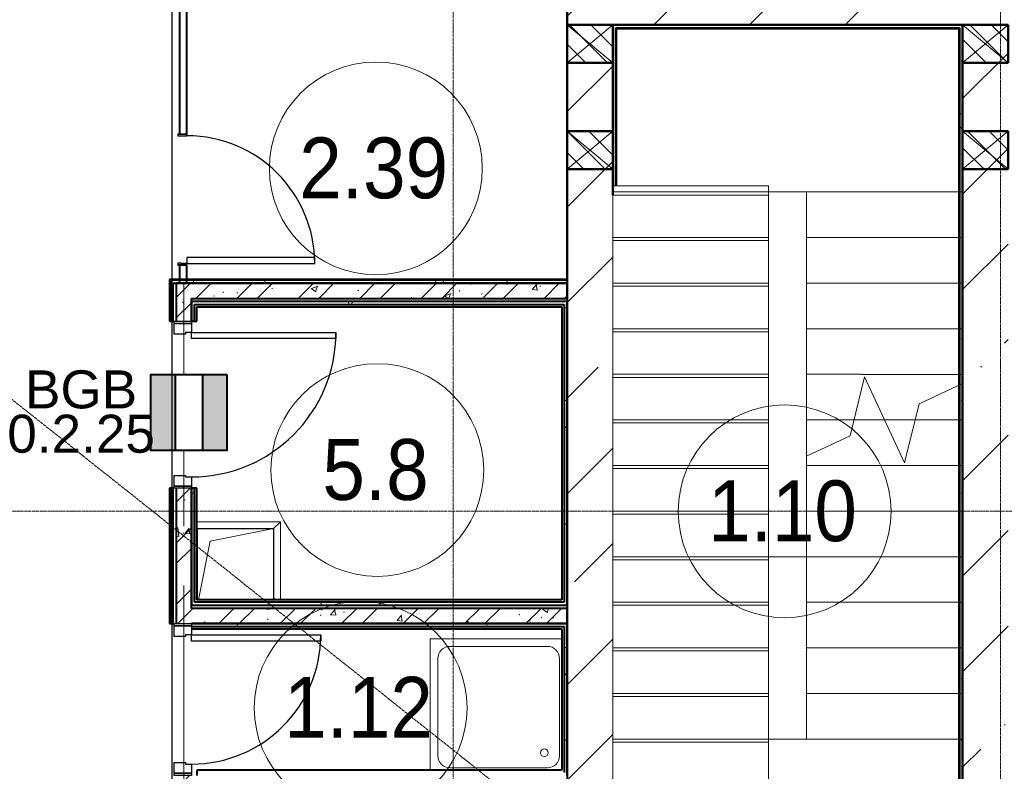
# Model space of a CAD drawing. Header units: millimetres. Extents: x -415896 to 1265883, y -383017 to -57457.
# Tile 92 of 95: x 78544 to 85019, y -344628 to -339682. Entities that reach past the tile are written whole.
import ezdxf
from ezdxf.enums import TextEntityAlignment as Align

# ---------------------------------------------------------------- set-up
doc = ezdxf.new("R2010")
doc.units = ezdxf.units.MM
doc.set_wipeout_variables(frame=1)
for name, pattern in [('ADSK_Линия сетки', [25, 20, -2.5, 0, -2.5]), ('Линия сетки', [25, 20, -2.5, 0, -2.5]), ('Сверху', [3.96875, 2.38125, -1.5875]), ('Сверху_2_', [4.5, 3, -1.5]), ('Штрих_3_1_5_', [4.5, 3, -1.5])]:
    doc.linetypes.add(name, pattern=pattern)
for name, color, linetype, lineweight in [('A-000-M_MASS', 7, 'Continuous', 18), ('A-010-A_ROOM', 7, 'Continuous', 20), ('A-200-M_WALL', 7, 'Continuous', 18), ('A-200-M_WALL_EXT', 7, 'Continuous', 18), ('A-200-M_WALL_INT', 7, 'Continuous', 18), ('A-200-M_WALL_PAT', 7, 'Continuous', 40), ('A-242-M_STAIR', 7, 'Continuous', 18), ('A-242-MB_STAIR', 7, 'Сверху_2_', 18), ('A-314-M_WINDOW', 7, 'Continuous', 18), ('A-325-M_DOOR', 7, 'Continuous', 18), ('A-325-M_DOOR__FRAME', 7, 'Continuous', 30), ('A-325-M_DOOR_PANEL', 7, 'Continuous', 30), ('M-520-M_DRAINAGE_FW', 7, 'Continuous', 18), ('S-280-M_STRUCT_FRAME', 7, 'Continuous', 18), ('Smart-blocks', 1, 'Continuous', 25), ('Z-030-M_GRID', 7, 'Continuous', 9), ('Z-060-M_DETAIL', 7, 'Continuous', 18), ('ОС', 3, 'Continuous', 5), ('Текст', 7, 'Continuous', 9)]:
    doc.layers.add(name, color=color, linetype=linetype, lineweight=lineweight)
doc.layers.add('Wipeout', color=255, linetype='Continuous')
doc.layers.add('СОТС', color=5, linetype='Continuous')
doc.styles.add('Arial_2', font='arial.ttf', dxfattribs={"width": 0.9, "height": 400})
doc.styles.add('CP.Text', font='arial.ttf')
doc.styles.add('GOST 2.304', font='CS_Gost2304.shx')
pattern_1 = [(50, (0, 0), (437.2423, -38.2536), [45.72, -502.92]), (355, (0, 0), (-84.5828, 458.5367), [36.576, -402.336]), (100.451, (36.44, -3.2), (352.662, 420.2802), [38.856, -427.416]), (46.184, (0, 121.9), (650.59, -100.9033), [68.58, -754.38]), (96.636, (54.2, 113.5), (569.766, 593.8263), [58.284, -641.125]), (351.184, (0, 121.9), (569.7716, 593.8214), [54.864, -603.504]), (21, (60.96, 91.44), (363.875, -245.4366), [45.72, -502.92]), (326, (60.96, 91.44), (148.3253, 442.0518), [36.576, -402.336]), (71.451, (91.3, 71), (512.201, 196.6115), [38.856, -427.416]), (37.5, (0, 0), (7.41278, 202.9318), [6.706, -390.754, 6.706, -401.726, -403.86]), (37.5, (0, 0), (7.41278, 202.9318), [-805.891, 6.706, -397.154]), (7.5, (0, 0), (160.36715, 240.43305), [6.706, -226.162, 6.706, -381.61, -153.924]), (7.5, (0, 0), (160.36715, 240.43305), [-621.182, 6.706, -147.218]), (327.5, (-135.94, 0), (325.41783, -13.7491), [6.706, -145.694, 6.706, -468.782, -630.936]), (327.5, (-135.94, 0), (325.41783, -13.7491), [-627.888, 6.706, -624.23]), (317.5, (-196.9, 0), (355.51, 61.0244), [6.706, -191.414, 6.706, -309.067, -448.056]), (317.5, (-196.9, 0), (355.51, 61.0244), [-513.893, 6.706, -441.35])]
pattern_2 = [(45, (0, 0), (-202.0558, 202.0558), []), (45, (134.7, 0), (-202.0558, 202.0558), [])]
pattern_3 = [(0, (0, 0), (812.8, 203.2), [67.056, -542.544, 67.056, -542.544, -3251.2]), (0, (0, 0), (812.8, 203.2), [-1219.2, 67.056, -1152.144, 67.056, -542.544, -1422.4]), (0, (0, 0), (812.8, 203.2), [-3048, 67.056, -339.344, 67.056, -948.944]), (120, (304.8, 101.6), (-582.37636, 602.30545), [67.056, -542.544, 67.056, -542.544, -3251.2]), (120, (304.8, 101.6), (-582.37636, 602.30545), [-1219.2, 67.056, -1152.144, 67.056, -542.544, -1422.4]), (120, (304.8, 101.6), (-582.37636, 602.30545), [-3048, 67.056, -339.344, 67.056, -948.944]), (240, (406.4, 508), (-230.42364, -805.50545), [67.056, -542.544, 67.056, -542.544, -3251.2]), (240, (406.4, 508), (-230.42364, -805.50545), [-1219.2, 67.056, -1152.144, 67.056, -542.544, -1422.4]), (240, (406.4, 508), (-230.42364, -805.50545), [-3048, 67.056, -339.344, 67.056, -948.944])]
pattern_4 = [(45, (0, 0), (-628.618, 628.618), []), (45, (628.6, 0), (-628.618, 628.618), [1111.25, -222.25, 6.706, -215.544])]

# ---------------------------------------------------------------- blocks, each defined once
blk = doc.blocks.new('101_Дверь_Однопольная - _ПЧ_Мет_900х2000_Тех помещения_EI60_Пр-4443179-B2_-11_400_')
at = {"layer": 'A-325-M_DOOR', "color": 253, "lineweight": 30, "true_color": 0xaaaaaa}
for p, q in [((-550, 50), (-535, 50)), ((-550, -65), (-550, 50)), ((-535, 50), (-535, -65)), ((535, -65), (535, 50)), ((535, 50), (550, 50)), ((550, 50), (550, -65)), ((-535, -65), (-550, -65)), ((550, -65), (535, -65))]:
    blk.add_line(p, q, dxfattribs=at)
at = {"layer": 'A-325-M_DOOR__FRAME', "color": 253, "true_color": 0xaaaaaa}
for p, q in [((-535, 50), (-475, 50)), ((-535, -65), (-535, 50)), ((-475, 50), (-475, 10)), ((-475, 10), (-465, 10)), ((-465, 10), (-465, -65)), ((465, 10), (475, 10)), ((465, -65), (465, 10)), ((475, 50), (535, 50)), ((475, 10), (475, 50)), ((535, 50), (535, -65)), ((-465, -65), (-535, -65)), ((535, -65), (465, -65))]:
    blk.add_line(p, q, dxfattribs=at)
at = {"layer": 'A-325-M_DOOR_PANEL', "color": 253, "true_color": 0xaaaaaa}
for p, q in [((-475, 1000), (-435, 1000)), ((-475, 50), (-475, 1000)), ((-435, 1000), (-435, 50)), ((-435, 50), (-475, 50))]:
    blk.add_line(p, q, dxfattribs=at)
blk.add_arc((-475, 50), 950, 0, 90, dxfattribs=at)
blk = doc.blocks.new('101_Дверь_Однопольная - _ПЧ_Мет_800х2000_Служеб помещения_EI30_Пр-4441809-B2_-11_400_')
at = {"layer": 'A-325-M_DOOR', "color": 253, "lineweight": 30, "true_color": 0xaaaaaa}
for p, q in [((-500, 50), (-485, 50)), ((-500, -65), (-500, 50)), ((-485, 50), (-485, -65)), ((485, -65), (485, 50)), ((485, 50), (500, 50)), ((500, 50), (500, -65)), ((-485, -65), (-500, -65)), ((500, -65), (485, -65))]:
    blk.add_line(p, q, dxfattribs=at)
at = {"layer": 'A-325-M_DOOR__FRAME', "color": 253, "true_color": 0xaaaaaa}
for p, q in [((-485, 50), (-425, 50)), ((-485, -65), (-485, 50)), ((-425, 50), (-425, 10)), ((-425, 10), (-415, 10)), ((-415, 10), (-415, -65)), ((415, 10), (425, 10)), ((415, -65), (415, 10)), ((425, 50), (485, 50)), ((425, 10), (425, 50)), ((485, 50), (485, -65)), ((-415, -65), (-485, -65)), ((485, -65), (415, -65))]:
    blk.add_line(p, q, dxfattribs=at)
at = {"layer": 'A-325-M_DOOR_PANEL', "color": 253, "true_color": 0xaaaaaa}
for p, q in [((-425, 900), (-385, 900)), ((-425, 50), (-425, 900)), ((-385, 900), (-385, 50)), ((-385, 50), (-425, 50))]:
    blk.add_line(p, q, dxfattribs=at)
blk.add_arc((-425, 50), 850, 0, 90, dxfattribs=at)
blk = doc.blocks.new('101_Дверь_Однопольная - _ПЧ_800х2000_ПХА_Л-4230459-B2_-11_400_')
at = {"layer": 'A-325-M_DOOR', "color": 253, "lineweight": 30, "true_color": 0xaaaaaa}
for p, q in [((-430, 25), (-431, 25)), ((-431, 25), (-431, -35)), ((-430, -35), (-430, 25)), ((431, 25), (430, 25)), ((430, 25), (430, -35)), ((431, -35), (431, 25)), ((-431, -35), (-430, -35)), ((430, -35), (431, -35))]:
    blk.add_line(p, q, dxfattribs=at)
at = {"layer": 'A-325-M_DOOR__FRAME', "color": 253, "true_color": 0xaaaaaa}
for p, q in [((-420, 25), (-430, 25)), ((-430, 25), (-430, -35)), ((-420, -15), (-420, 25)), ((430, 25), (420, 25)), ((420, 25), (420, -15)), ((430, -35), (430, 25)), ((-430, -35), (-419, -35)), ((-419, -15), (-420, -15)), ((-419, -35), (-419, -15)), ((420, -15), (419, -15)), ((419, -15), (419, -35)), ((419, -35), (430, -35))]:
    blk.add_line(p, q, dxfattribs=at)
at = {"layer": 'A-325-M_DOOR_PANEL', "color": 253, "true_color": 0xaaaaaa}
for p, q in [((420, 865), (380, 865)), ((380, 865), (380, 25)), ((420, 25), (420, 865)), ((380, 25), (420, 25))]:
    blk.add_line(p, q, dxfattribs=at)
blk.add_arc((420, 25), 840, 90, 180, dxfattribs=at)
blk = doc.blocks.new('A_PLU_WashingBath - A_PLU_WashingBath-2663545-B2_-11_400_')
at = {"layer": 'M-520-M_DRAINAGE_FW', "color": 253, "true_color": 0xaaaaaa}
for p, q in [((-320, 400), (320, 400)), ((450, -450), (450, 415)), ((-400, -320), (-400, 320)), ((400, 320), (400, -320)), ((-415, -450), (450, -450)), ((320, -400), (-320, -400))]:
    blk.add_line(p, q, dxfattribs=at)
blk.add_circle((-300, 300), 25, dxfattribs=at)
for centre, start, end in [((-320, 320), 90, 180), ((320, 320), 0, 90), ((-320, -320), 180, 270), ((320, -320), 270, 0)]:
    blk.add_arc(centre, 80, start, end, dxfattribs=at)
blk = doc.blocks.new('ПР - _ПЧ_1100_100_Оп250-250_Шаг300_Арм16_Арм10-3241043-B2_-11_400_')
at = {"layer": 'S-280-M_STRUCT_FRAME', "color": 21, "true_color": 0xffaaaa}
for p, q in [((-800, 0), (800, 0)), ((-800, 0), (-550, 0)), ((-465, 0), (465, 0)), ((-465, 0), (465, 0)), ((550, 0), (800, 0))]:
    blk.add_line(p, q, dxfattribs=at)
blk = doc.blocks.new('ПР - _ПЧ_1000_100_Оп250-250_Шаг300_Арм16_Арм10-3243848-B2_-11_400_')
at = {"layer": 'S-280-M_STRUCT_FRAME', "color": 21, "true_color": 0xffaaaa}
for p, q in [((-750, 0), (750, 0)), ((-750, 0), (-500, 0)), ((-415, 0), (415, 0)), ((-415, 0), (415, 0)), ((500, 0), (750, 0))]:
    blk.add_line(p, q, dxfattribs=at)
blk = doc.blocks.new('105_Приямок_C крышкой - 500х500-V78-B2_-11_400_')
at = {"layer": 'A-314-M_WINDOW', "color": 253, "true_color": 0xaaaaaa}
for p, q in [((-255, 272.5), (295, 272.5)), ((295, 272.5), (295, -242.5))]:
    blk.add_line(p, q, dxfattribs=at)
at = {"layer": 'S-280-M_STRUCT_FRAME', "color": 253, "true_color": 0xaaaaaa}
for p, q in [((250, 227.5), (295, 272.5)), ((-250, 227.5), (-255, 232.5)), ((-250, -227.5), (-255.2, -232.7)), ((250, -227.5), (265, -242.5))]:
    blk.add_line(p, q, dxfattribs=at)
blk = doc.blocks.new('135_SLK_GD_AR_rvt-1-B2_-11_400_')
at = {"layer": 'A-200-M_WALL_PAT', "lineweight": 9, "true_color": 0xaaaaaa}
h = blk.add_hatch(dxfattribs=at)
h.set_pattern_fill('FP_4', color=253, style=0, pattern_type=2)
h.set_pattern_definition(pattern_3)
h.paths.add_polyline_path([(91020, 15920), (91020, 17037.5), (91000, 17037.5), (91000, 15920)])
h.paths.add_polyline_path([(91016.6, 20940), (91020, 20940), (91020, 21980), (91000, 21980), (91000, 20940)])
h = blk.add_hatch(dxfattribs=at)
h.set_pattern_fill('FP_4', color=253, style=0, pattern_type=2)
h.set_pattern_definition(pattern_3)
h.paths.add_polyline_path([(93280, 15920), (93300, 15920), (93300, 22000), (93280, 22000), (93280, 15925)])
h = blk.add_hatch(dxfattribs=at)
h.set_pattern_fill('FP_4', color=253, style=0, pattern_type=2)
h.set_pattern_definition(pattern_3)
h.paths.add_polyline_path([(88090, 15600), (88110, 15600), (88110, 17060), (88090, 17060), (88090, 16243.1)])
h.paths.add_polyline_path([(88090, 18060), (88110, 18060), (88110, 18950), (88090, 18950), (88090, 18907.5)])
h.paths.add_polyline_path([(88110, 20050), (88110, 20320), (88090, 20320), (88090, 20050)])
h = blk.add_hatch(dxfattribs=at)
h.set_pattern_fill('FP_4', color=253, style=0, pattern_type=2)
h.set_pattern_definition(pattern_3)
h.paths.add_polyline_path([(90700, 20300), (90700, 20320), (88110, 20320), (88110, 20300), (89459.5, 20300)])
h = blk.add_hatch(dxfattribs=at)
h.set_pattern_fill('FP_1', color=253, style=0, pattern_type=2)
h.set_pattern_definition(pattern_1)
h.paths.add_polyline_path([(90700, 20200), (90700, 20300), (88130, 20300), (88130, 20200), (89459.5, 20200)])
h = blk.add_hatch(dxfattribs=at)
h.set_pattern_fill('FP_2', color=253, style=0, pattern_type=2)
h.set_pattern_definition(pattern_2)
h.paths.add_polyline_path([(90700, 20200), (90700, 20300), (88130, 20300), (88130, 20200), (89459.5, 20200)])
h = blk.add_hatch(dxfattribs=at)
h.set_pattern_fill('FP_1', color=253, style=0, pattern_type=2)
h.set_pattern_definition(pattern_1)
h.paths.add_polyline_path([(88230, 15600), (88230, 17060), (88130, 17060), (88130, 15600)])
h.paths.add_polyline_path([(88230, 18060), (88230, 18950), (88130, 18950), (88130, 18060)])
h.paths.add_polyline_path([(88230, 20050), (88230, 20200), (88130, 20200), (88130, 20050)])
h = blk.add_hatch(dxfattribs=at)
h.set_pattern_fill('FP_2', color=253, style=0, pattern_type=2)
h.set_pattern_definition(pattern_2)
h.paths.add_polyline_path([(88230, 15600), (88230, 17060), (88130, 17060), (88130, 15600)])
h.paths.add_polyline_path([(88230, 18060), (88230, 18950), (88130, 18950), (88130, 18060)])
h.paths.add_polyline_path([(88230, 20050), (88230, 20200), (88130, 20200), (88130, 20050)])
h = blk.add_hatch(dxfattribs=at)
h.set_pattern_fill('FP_4', color=253, style=0, pattern_type=2)
h.set_pattern_definition(pattern_3)
h.paths.add_polyline_path([(90680, 20160), (90680, 20180), (88230, 20180), (88230, 20160), (90665, 20160)])
h = blk.add_hatch(dxfattribs=at)
h.set_pattern_fill('FP_4', color=253, style=0, pattern_type=2)
h.set_pattern_definition(pattern_3)
h.paths.add_polyline_path([(88230, 18180), (88250, 18180), (88250, 18950), (88230, 18950), (88230, 18907.5)])
h.paths.add_polyline_path([(88250, 20050), (88250, 20160), (88230, 20160), (88230, 20050)])
h = blk.add_hatch(dxfattribs=at)
h.set_pattern_fill('FP_4', color=253, style=0, pattern_type=2)
h.set_pattern_definition(pattern_3)
h.paths.add_polyline_path([(90680, 18180), (90700, 18180), (90700, 20180), (90680, 20180), (90680, 18200)])
h = blk.add_hatch(dxfattribs=at)
h.set_pattern_fill('FP_4', color=253, style=0, pattern_type=2)
h.set_pattern_definition(pattern_3)
h.paths.add_polyline_path([(89459.5, 18180), (90680, 18180), (90680, 18200), (88250, 18200), (88250, 18180), (88265, 18180)])
h = blk.add_hatch(dxfattribs=at)
h.set_pattern_fill('FP_1', color=253, style=0, pattern_type=2)
h.set_pattern_definition(pattern_1)
h.paths.add_polyline_path([(88230, 18060), (90700, 18060), (90700, 18160), (88230, 18160)])
h = blk.add_hatch(dxfattribs=at)
h.set_pattern_fill('FP_2', color=253, style=0, pattern_type=2)
h.set_pattern_definition(pattern_2)
h.paths.add_polyline_path([(88230, 18060), (90700, 18060), (90700, 18160), (88230, 18160)])
h = blk.add_hatch(dxfattribs=at)
h.set_pattern_fill('FP_4', color=253, style=0, pattern_type=2)
h.set_pattern_definition(pattern_3)
h.paths.add_polyline_path([(88230, 18040), (90680, 18040), (90680, 18060), (88230, 18060), (88230, 18045)])
h = blk.add_hatch(dxfattribs=at)
h.set_pattern_fill('FP_4', color=253, style=0, pattern_type=2)
h.set_pattern_definition(pattern_3)
h.paths.add_polyline_path([(90680, 17060), (90700, 17060), (90700, 18060), (90680, 18060), (90680, 17080)])
at = {"layer": 'A-200-M_WALL', "color": 253, "lineweight": 40, "true_color": 0xaaaaaa}
for p, q in [((91020, 21980), (93275, 21980)), ((91020, 21975), (91020, 21980)), ((91020, 20940), (91020, 21975)), ((93275, 21980), (93280, 21980)), ((93280, 21980), (93280, 15925)), ((88090, 20320), (88090, 20050)), ((88090, 20320), (88110, 20320)), ((90700, 20320), (88110, 20320)), ((88150, 20300), (88200, 20300)), ((88200, 20300), (88150, 20300)), ((88230, 20160), (88230, 20145)), ((88230, 20050), (88230, 20145)), ((88230, 20145), (88230, 20050)), ((88250, 20160), (90665, 20160)), ((88250, 20145), (88250, 20160)), ((88250, 20050), (88250, 20145)), ((90665, 20160), (90680, 20160)), ((90680, 20160), (90680, 18200)), ((88090, 18950), (88090, 18060)), ((88230, 18180), (88230, 18950)), ((88230, 18950), (88230, 18180)), ((88250, 18200), (88250, 18950)), ((88265, 18200), (88250, 18200)), ((90665, 18200), (88265, 18200)), ((90680, 18200), (90665, 18200)), ((88230, 18060), (90665, 18060)), ((90665, 18060), (88230, 18060)), ((88230, 18040), (90665, 18040)), ((90680, 18060), (90665, 18060)), ((90665, 18040), (90680, 18040)), ((90680, 18040), (90680, 17080))]:
    blk.add_line(p, q, dxfattribs=at)
at = {"layer": 'A-200-M_WALL_INT', "color": 253, "lineweight": 40, "true_color": 0xaaaaaa}
for p, q in [((90698, 22300), (90698, 20325)), ((90700, 22000), (90700, 22300)), ((88150, 22250), (88150, 21281)), ((88200, 21281), (88200, 22250)), ((90700, 21750), (90700, 22000)), ((93275, 22000), (91000, 22000)), ((91000, 22000), (91000, 21980)), ((91000, 21980), (91000, 21975)), ((91000, 21975), (91000, 21750)), ((91025, 21975), (93275, 21975)), ((91025, 20940), (91025, 21975)), ((93280, 22000), (93275, 22000)), ((93275, 21975), (93275, 15925)), ((93300, 22000), (93280, 22000)), ((93300, 21750), (93300, 22000)), ((90700, 21300), (90700, 21750)), ((91000, 21750), (91000, 21300)), ((93300, 21300), (93300, 21750)), ((90700, 21050), (90700, 21300)), ((91000, 21300), (91000, 21050)), ((93300, 21050), (93300, 21300)), ((90700, 20325), (90700, 21050)), ((91000, 21050), (91000, 20940)), ((93300, 15925), (93300, 21050)), ((91000, 20940), (91000, 20880)), ((88150, 20419), (88150, 20300)), ((88200, 20300), (88200, 20419)), ((88090, 20325), (88085, 20325)), ((88085, 20325), (88085, 20050)), ((88110, 20325), (88090, 20325)), ((90700, 20325), (88110, 20325)), ((88110, 20050), (88110, 20300)), ((88110, 20300), (90700, 20300)), ((88150, 20300), (88130, 20300)), ((88130, 20300), (88130, 20200)), ((90700, 20300), (88200, 20300)), ((90698, 20325), (90700, 20325)), ((90700, 20300), (90700, 20325)), ((90700, 20200), (90700, 20300)), ((88130, 20200), (88130, 20050)), ((88230, 20200), (90700, 20200)), ((88230, 20145), (88230, 20200)), ((90665, 20180), (88230, 20180)), ((88230, 20180), (88230, 20160)), ((88265, 20145), (90665, 20145)), ((88265, 20050), (88265, 20145)), ((90680, 20180), (90665, 20180)), ((90665, 20145), (90665, 18215)), ((90700, 20180), (90680, 20180)), ((90700, 18180), (90700, 20180)), ((88085, 20050), (88110, 20050)), ((88230, 20050), (88265, 20050)), ((88110, 18950), (88085, 18950)), ((88085, 18950), (88085, 18060)), ((88110, 18060), (88110, 18950)), ((88130, 18950), (88130, 18060)), ((88265, 18950), (88230, 18950)), ((88265, 18215), (88265, 18950)), ((90665, 18215), (88265, 18215)), ((88230, 18160), (88230, 18180)), ((88230, 18180), (88250, 18180)), ((90700, 18160), (88230, 18160)), ((88250, 18180), (88265, 18180)), ((88265, 18180), (90665, 18180)), ((90665, 18180), (90680, 18180)), ((90680, 18180), (90700, 18180)), ((90700, 18060), (90700, 18160)), ((88085, 18060), (88110, 18060)), ((88230, 18025), (90665, 18025)), ((90665, 18060), (90700, 18060)), ((90665, 18025), (90665, 17095)), ((90700, 18060), (90680, 18060)), ((90700, 17060), (90700, 18060)), ((90665, 17095), (88265, 17095)), ((88265, 17095), (88265, 17060))]:
    blk.add_line(p, q, dxfattribs=at)
at = {"layer": 'A-242-M_STAIR', "color": 253, "linetype": 'Штрих_3_1_5_', "true_color": 0xaaaaaa}
for p, q in [((92586.7, 19400), (92787.6, 19400)), ((92988.5, 19400), (93275, 19400)), ((92275.1, 19100.1), (93275, 19100)), ((92275.1, 18800.1), (93275, 18800)), ((92275.1, 18500.1), (93275, 18500)), ((92275, 18200.1), (93275, 18200)), ((92275, 17900.1), (93275, 17900)), ((92275, 17600.1), (93275, 17600))]:
    blk.add_line(p, q, dxfattribs=at)
at = {"layer": 'A-242-M_STAIR', "color": 253, "true_color": 0xaaaaaa}
for p, q in [((92586.7, 19400), (92787.6, 19400)), ((92988.5, 19400), (93275, 19400)), ((92275.1, 19100.1), (92275.1, 19161.1)), ((92275.1, 18800.1), (92275.1, 19100.1)), ((92275.1, 19100.1), (93275, 19100)), ((92275.1, 18500.1), (92275.1, 18800.1)), ((92275.1, 18800.1), (93275, 18800)), ((92275, 18200.1), (92275.1, 18500.1)), ((92275.1, 18500.1), (93275, 18500)), ((92275, 17900.1), (92275, 18200.1)), ((92275, 18200.1), (93275, 18200)), ((92275, 17600.1), (92275, 17900.1)), ((92275, 17900.1), (93275, 17900)), ((92275, 17600.1), (93275, 17600))]:
    blk.add_line(p, q, dxfattribs=at)
at = {"layer": 'A-242-MB_STAIR', "color": 253, "linetype": 'Сверху', "true_color": 0xaaaaaa}
for p, q in [((91000.2, 22000.1), (91000.2, 20900.2)), ((93300.2, 22000), (91000.2, 22000.1)), ((91000.2, 22000.1), (91000.2, 20900.2)), ((93300.2, 22000), (91000.2, 22000.1)), ((91000.2, 22000.1), (91000.2, 20900.2)), ((93300.2, 22000), (91000.2, 22000.1)), ((93300.2, 20900), (93300.2, 22000)), ((93300.2, 20900), (93300.2, 22000)), ((93300.2, 20900), (93300.2, 22000)), ((91000.2, 20900.1), (91000, 17300.1)), ((91000.2, 20900.1), (91000, 17300.1)), ((91000.2, 20900.1), (91000.1, 18500.1)), ((92025.2, 20900.1), (91000.2, 20900.1)), ((92025.2, 20900.1), (91000.2, 20900.1)), ((92025.2, 20900.1), (91000.2, 20900.1)), ((92025.2, 20900.1), (91000.2, 20900.1)), ((92025.2, 20900.1), (91000.2, 20900.1)), ((92025.2, 20900.1), (91000.2, 20900.1)), ((92025.2, 20900.1), (92025, 17300.1)), ((92025.2, 20900.1), (92025, 17300.1)), ((92025.2, 20900.1), (92025.1, 18500.1)), ((92025.2, 20900.1), (92275.2, 20900.1)), ((92025.2, 20900.1), (92275.2, 20900.1)), ((92025.2, 20900.1), (92275.2, 20900.1)), ((92275, 17300.1), (92275.2, 20900.1)), ((92275, 17300.1), (92275.2, 20900.1)), ((92275.1, 19161.1), (92275.2, 20900.1)), ((92275.2, 20900.1), (93300.2, 20900)), ((92275.2, 20900.1), (93300.2, 20900)), ((92275.2, 20900.1), (93300.2, 20900)), ((92275.2, 20900.1), (93300.2, 20900)), ((92275.2, 20900.1), (93300.2, 20900)), ((92275.2, 20900.1), (93300.2, 20900)), ((93300, 17300), (93300.2, 20900)), ((93300, 17300), (93300.2, 20900)), ((93300.1, 19700), (93300.2, 20900)), ((92025.2, 20600.1), (91000.2, 20600.1)), ((92025.2, 20600.1), (91000.2, 20600.1)), ((92025.2, 20600.1), (91000.2, 20600.1)), ((92025.2, 20600.1), (91000.2, 20600.1)), ((92025.2, 20600.1), (91000.2, 20600.1)), ((92025.2, 20600.1), (91000.2, 20600.1)), ((92275.2, 20600.1), (93300.2, 20600)), ((92275.2, 20600.1), (93300.2, 20600)), ((92275.2, 20600.1), (93300.2, 20600)), ((92275.2, 20600.1), (93300.2, 20600)), ((92275.2, 20600.1), (93300.2, 20600)), ((92275.2, 20600.1), (93300.2, 20600)), ((92025.2, 20300.1), (91000.2, 20300.1)), ((92025.2, 20300.1), (91000.2, 20300.1)), ((92025.2, 20300.1), (91000.2, 20300.1)), ((92025.2, 20300.1), (91000.2, 20300.1)), ((92025.2, 20300.1), (91000.2, 20300.1)), ((92025.2, 20300.1), (91000.2, 20300.1)), ((92275.2, 20300.1), (93300.2, 20300)), ((92275.2, 20300.1), (93300.2, 20300)), ((92275.2, 20300.1), (93300.2, 20300)), ((92275.2, 20300.1), (93300.2, 20300)), ((92275.2, 20300.1), (93300.2, 20300)), ((92275.2, 20300.1), (93300.2, 20300)), ((92025.1, 20000.1), (91000.1, 20000.1)), ((92025.1, 20000.1), (91000.1, 20000.1)), ((92025.1, 20000.1), (91000.1, 20000.1)), ((92025.1, 20000.1), (91000.1, 20000.1)), ((92025.1, 20000.1), (91000.1, 20000.1)), ((92025.1, 20000.1), (91000.1, 20000.1)), ((92275.1, 20000.1), (93300.1, 20000)), ((92275.1, 20000.1), (93300.1, 20000)), ((92275.1, 20000.1), (93300.1, 20000)), ((92275.1, 20000.1), (93300.1, 20000)), ((92275.1, 20000.1), (93300.1, 20000)), ((92275.1, 20000.1), (93300.1, 20000)), ((92025.1, 19700.1), (91000.1, 19700.1)), ((92025.1, 19700.1), (91000.1, 19700.1)), ((92025.1, 19700.1), (91000.1, 19700.1)), ((92025.1, 19700.1), (91000.1, 19700.1)), ((92025.1, 19700.1), (91000.1, 19700.1)), ((92025.1, 19700.1), (91000.1, 19700.1)), ((92275.1, 19700.1), (93300.1, 19700)), ((92275.1, 19700.1), (93300.1, 19700)), ((92275.1, 19700.1), (93300.1, 19700)), ((92275.1, 19700.1), (93300.1, 19700)), ((92275.1, 19700.1), (93300.1, 19700)), ((92275.1, 19700.1), (93300.1, 19700)), ((92025.1, 19400.1), (91000.1, 19400.1)), ((92025.1, 19400.1), (91000.1, 19400.1)), ((92025.1, 19400.1), (91000.1, 19400.1)), ((92025.1, 19400.1), (91000.1, 19400.1)), ((92025.1, 19400.1), (91000.1, 19400.1)), ((92025.1, 19400.1), (91000.1, 19400.1)), ((92275.1, 19400.1), (93300.1, 19400)), ((92275.1, 19400.1), (93300.1, 19400)), ((92275.1, 19400.1), (92586.7, 19400)), ((92275.1, 19400.1), (93300.1, 19400)), ((92275.1, 19400.1), (93300.1, 19400)), ((92275.1, 19400.1), (92586.7, 19400)), ((92787.6, 19400), (92988.5, 19400)), ((92787.6, 19400), (92988.5, 19400)), ((92025.1, 19100.1), (91000.1, 19100.1)), ((92025.1, 19100.1), (91000.1, 19100.1)), ((92025.1, 19100.1), (91000.1, 19100.1)), ((92025.1, 19100.1), (91000.1, 19100.1)), ((92025.1, 19100.1), (91000.1, 19100.1)), ((92025.1, 19100.1), (91000.1, 19100.1)), ((92275.1, 19100.1), (93300.1, 19100)), ((92275.1, 19100.1), (93300.1, 19100)), ((92275.1, 19100.1), (93300.1, 19100)), ((92275.1, 19100.1), (93300.1, 19100)), ((92025.1, 18800.1), (91000.1, 18800.1)), ((92025.1, 18800.1), (91000.1, 18800.1)), ((92025.1, 18800.1), (91000.1, 18800.1)), ((92025.1, 18800.1), (91000.1, 18800.1)), ((92025.1, 18800.1), (91000.1, 18800.1)), ((92025.1, 18800.1), (91000.1, 18800.1)), ((92275.1, 18800.1), (93300.1, 18800)), ((92275.1, 18800.1), (93300.1, 18800)), ((92275.1, 18800.1), (93300.1, 18800)), ((92275.1, 18800.1), (93300.1, 18800)), ((91000.1, 18500.1), (90999.9, 15900.1)), ((92025.1, 18500.1), (91000.1, 18500.1)), ((92025.1, 18500.1), (91000.1, 18500.1)), ((92025.1, 18500.1), (91000.1, 18500.1)), ((92025.1, 18500.1), (91000.1, 18500.1)), ((92025.1, 18500.1), (91000.1, 18500.1)), ((92025.1, 18500.1), (91000.1, 18500.1)), ((93300.2, 18500), (92025.1, 18500.1)), ((92275.1, 18500.1), (93300.1, 18500)), ((92275.1, 18500.1), (93300.1, 18500)), ((92275.1, 18500.1), (93300.1, 18500)), ((92275.1, 18500.1), (93300.1, 18500)), ((93299.9, 15500), (93300.2, 18500)), ((92025, 18200.1), (91000, 18200.1)), ((92025, 18200.1), (91000, 18200.1)), ((92025, 18200.1), (91000, 18200.1)), ((92025, 18200.1), (91000, 18200.1)), ((92275, 18200.1), (93300, 18200)), ((92275, 18200.1), (93300, 18200)), ((92275, 18200.1), (93300, 18200)), ((92275, 18200.1), (93300, 18200)), ((92025, 17900.1), (91000, 17900.1)), ((92025, 17900.1), (91000, 17900.1)), ((92025, 17900.1), (91000, 17900.1)), ((92025, 17900.1), (91000, 17900.1)), ((92275, 17900.1), (93300, 17900)), ((92275, 17900.1), (93300, 17900)), ((92275, 17900.1), (93300, 17900)), ((92275, 17900.1), (93300, 17900)), ((92025, 17600.1), (91000, 17600.1)), ((92025, 17600.1), (91000, 17600.1)), ((92025, 17600.1), (91000, 17600.1)), ((92025, 17600.1), (91000, 17600.1)), ((92275, 17600.1), (93300, 17600)), ((92275, 17600.1), (93300, 17600)), ((92275, 17600.1), (93300, 17600)), ((92275, 17600.1), (93300, 17600)), ((91000, 17300.2), (90999.9, 15900.1)), ((91000, 17300.2), (90999.9, 15900.1)), ((92025, 17300.1), (91000, 17300.1)), ((92025, 17300.1), (91000, 17300.1)), ((92025, 17300.1), (91000, 17300.1)), ((92025, 17300.1), (91000, 17300.1)), ((92275, 17300.1), (92025, 17300.1)), ((92275, 17300.1), (92025, 17300.1)), ((92275, 17300.1), (93300, 17300)), ((92275, 17300.1), (93300, 17300)), ((92275, 17300.1), (93300, 17300)), ((92275, 17300.1), (93300, 17300)), ((93299.9, 15900), (93300, 17300)), ((93299.9, 15900), (93300, 17300))]:
    blk.add_line(p, q, dxfattribs=at)
at = {"layer": 'A-242-MB_STAIR', "color": 253, "linetype": 'Continuous', "true_color": 0xaaaaaa}
for p, q in [((92655.6, 19683.3), (92561, 19294.4)), ((92919.7, 19116.8), (92655.6, 19683.3)), ((93300.1, 19639), (93014.2, 19505.7)), ((93014.2, 19505.7), (92919.7, 19116.8)), ((92561, 19294.4), (92275.1, 19161.1))]:
    blk.add_line(p, q, dxfattribs=at)
at = {"layer": 'A-314-M_WINDOW', "color": 253, "lineweight": 18, "true_color": 0xaaaaaa}
blk.add_blockref('105_Приямок_C крышкой - 500х500-V78-B2_-11_400_', (88520, 18457.5), dxfattribs=at)
at = {"layer": 'A-325-M_DOOR', "color": 253, "lineweight": 18, "true_color": 0xaaaaaa, "rotation": 269.9999999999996}
for name, p in [('101_Дверь_Однопольная - _ПЧ_800х2000_ПХА_Л-4230459-B2_-11_400_', (88175, 20850)), ('101_Дверь_Однопольная - _ПЧ_Мет_900х2000_Тех помещения_EI60_Пр-4443179-B2_-11_400_', (88180, 19500)), ('101_Дверь_Однопольная - _ПЧ_Мет_800х2000_Служеб помещения_EI30_Пр-4441809-B2_-11_400_', (88180, 17560))]:
    blk.add_blockref(name, p, dxfattribs=at)
at = {"layer": 'M-520-M_DRAINAGE_FW', "color": 253, "lineweight": 18, "true_color": 0xaaaaaa, "rotation": 180}
blk.add_blockref('A_PLU_WashingBath - A_PLU_WashingBath-2663545-B2_-11_400_', (90250, 17510), dxfattribs=at)
at = {"layer": 'S-280-M_STRUCT_FRAME', "color": 253, "lineweight": 18, "true_color": 0xaaaaaa, "rotation": 269.9999999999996}
for name, p in [('ПР - _ПЧ_1100_100_Оп250-250_Шаг300_Арм16_Арм10-3241043-B2_-11_400_', (88180, 19500)), ('ПР - _ПЧ_1000_100_Оп250-250_Шаг300_Арм16_Арм10-3243848-B2_-11_400_', (88180, 17560))]:
    blk.add_blockref(name, p, dxfattribs=at)
blk = doc.blocks.new('231_Отверстие прямоуг _Окно_Стена_ - Ниша под балку-1219328-B2_-11_400_')
at = {"layer": 'Z-060-M_DETAIL', "lineweight": 9, "true_color": 0xaaaaaa}
h = blk.add_hatch(dxfattribs=at)
h.set_pattern_fill('FP_239', color=253, style=0, pattern_type=2)
h.set_pattern_definition([(45, (-21050, 90850), (-70.71068, 70.71068), [])])
h.paths.add_polyline_path([(0, 150), (0, -150), (250, -150), (250, 150)])
at = {"layer": 'Z-060-M_DETAIL', "color": 253, "lineweight": 50, "true_color": 0xaaaaaa}
for p, q in [((0, -150), (0, 150)), ((0, 150), (250, 150)), ((250, 150), (250, -150)), ((250, -150), (0, -150))]:
    blk.add_line(p, q, dxfattribs=at)
at = {"layer": 'Z-060-M_DETAIL', "color": 253, "true_color": 0xaaaaaa}
for p, q in [((0, 150), (0, -150)), ((250, 150), (0, 150)), ((250, 150), (0, -150)), ((0, 150), (250, -150)), ((250, 150), (0, 150)), ((0, 150), (0, -150)), ((250, 150), (250, -150)), ((250, -150), (250, 150)), ((0, -150), (250, -150)), ((0, -150), (250, -150))]:
    blk.add_line(p, q, dxfattribs=at)
at = {"layer": 'Z-060-M_DETAIL', "color": 253, "lineweight": 9, "true_color": 0xaaaaaa}
for p, q in [((183.3, 150), (0, 150)), ((250, 150), (183.3, 150)), ((0, -150), (66.7, -150)), ((66.7, -150), (250, -150))]:
    blk.add_line(p, q, dxfattribs=at)
blk = doc.blocks.new('231_Отверстие прямоуг _Окно_Стена_ - Ниша под балку-V352-B2_-11_400_')
at = {"layer": 'Z-060-M_DETAIL', "lineweight": 9, "true_color": 0xaaaaaa}
h = blk.add_hatch(dxfattribs=at)
h.set_pattern_fill('FP_240', color=253, style=0, pattern_type=2)
h.set_pattern_definition([(45, (-21750, 90850), (-70.71068, 70.71068), [])])
h.paths.add_polyline_path([(0, 150), (0, -150), (250, -150), (250, 150)])
at = {"layer": 'Z-060-M_DETAIL', "color": 253, "lineweight": 50, "true_color": 0xaaaaaa}
for p, q in [((0, -150), (0, 150)), ((0, 150), (250, 150)), ((250, 150), (250, -150)), ((250, -150), (0, -150))]:
    blk.add_line(p, q, dxfattribs=at)
at = {"layer": 'Z-060-M_DETAIL', "color": 253, "true_color": 0xaaaaaa}
for p, q in [((0, 150), (0, -150)), ((250, 150), (0, 150)), ((250, 150), (0, -150)), ((0, 150), (250, -150)), ((250, 150), (0, 150)), ((0, 150), (0, -150)), ((250, 150), (250, -150)), ((250, -150), (250, 150)), ((0, -150), (250, -150)), ((0, -150), (250, -150))]:
    blk.add_line(p, q, dxfattribs=at)
at = {"layer": 'Z-060-M_DETAIL', "color": 253, "lineweight": 9, "true_color": 0xaaaaaa}
for p, q in [((183.3, 150), (0, 150)), ((250, 150), (183.3, 150)), ((0, -150), (66.7, -150)), ((66.7, -150), (250, -150))]:
    blk.add_line(p, q, dxfattribs=at)
blk = doc.blocks.new('231_Отверстие прямоуг _Окно_Стена_ - Ниша под балку-V353-B2_-11_400_')
at = {"layer": 'Z-060-M_DETAIL', "lineweight": 9, "true_color": 0xaaaaaa}
h = blk.add_hatch(dxfattribs=at)
h.set_pattern_fill('FP_241', color=253, style=0, pattern_type=2)
h.set_pattern_definition([(45, (-21050, 93450), (-70.71068, 70.71068), [])])
h.paths.add_polyline_path([(0, -150), (250, -150), (250, 150), (0, 150)])
at = {"layer": 'Z-060-M_DETAIL', "color": 253, "lineweight": 50, "true_color": 0xaaaaaa}
for p, q in [((0, -150), (0, 150)), ((0, 150), (250, 150)), ((250, 150), (250, -150)), ((250, -150), (0, -150))]:
    blk.add_line(p, q, dxfattribs=at)
at = {"layer": 'Z-060-M_DETAIL', "color": 253, "true_color": 0xaaaaaa}
for p, q in [((0, 150), (0, -150)), ((250, 150), (0, 150)), ((250, 150), (0, -150)), ((0, 150), (250, -150)), ((250, 150), (0, 150)), ((0, 150), (0, -150)), ((250, 150), (250, -150)), ((250, -150), (250, 150)), ((0, -150), (250, -150)), ((0, -150), (250, -150))]:
    blk.add_line(p, q, dxfattribs=at)
at = {"layer": 'Z-060-M_DETAIL', "color": 253, "lineweight": 9, "true_color": 0xaaaaaa}
for p, q in [((183.3, 150), (0, 150)), ((250, 150), (183.3, 150)), ((0, -150), (66.7, -150)), ((66.7, -150), (250, -150))]:
    blk.add_line(p, q, dxfattribs=at)
blk = doc.blocks.new('231_Отверстие прямоуг _Окно_Стена_ - Ниша под балку-V354-B2_-11_400_')
at = {"layer": 'Z-060-M_DETAIL', "lineweight": 9, "true_color": 0xaaaaaa}
h = blk.add_hatch(dxfattribs=at)
h.set_pattern_fill('FP_242', color=253, style=0, pattern_type=2)
h.set_pattern_definition([(45, (-21750, 93450), (-70.71068, 70.71068), [])])
h.paths.add_polyline_path([(0, -150), (250, -150), (250, 150), (0, 150)])
at = {"layer": 'Z-060-M_DETAIL', "color": 253, "lineweight": 50, "true_color": 0xaaaaaa}
for p, q in [((0, -150), (0, 150)), ((0, 150), (250, 150)), ((250, 150), (250, -150)), ((250, -150), (0, -150))]:
    blk.add_line(p, q, dxfattribs=at)
at = {"layer": 'Z-060-M_DETAIL', "color": 253, "true_color": 0xaaaaaa}
for p, q in [((0, 150), (0, -150)), ((250, 150), (0, 150)), ((250, 150), (0, -150)), ((0, 150), (250, -150)), ((250, 150), (0, 150)), ((0, 150), (0, -150)), ((250, 150), (250, -150)), ((250, -150), (250, 150)), ((0, -150), (250, -150)), ((0, -150), (250, -150))]:
    blk.add_line(p, q, dxfattribs=at)
at = {"layer": 'Z-060-M_DETAIL', "color": 253, "lineweight": 9, "true_color": 0xaaaaaa}
for p, q in [((183.3, 150), (0, 150)), ((250, 150), (183.3, 150)), ((0, -150), (66.7, -150)), ((66.7, -150), (250, -150))]:
    blk.add_line(p, q, dxfattribs=at)
blk = doc.blocks.new('ADSK_ОбобщеннаяМодель_ОтверстиеПрямоугольное_вПерекрытии - ADSK_ОтверстиеПрямоугольное_вПерекрытии-V357-B2_-11_400_')
at = {"layer": 'A-000-M_MASS', "color": 253, "lineweight": 30, "true_color": 0xaaaaaa}
for p, q in [((-250, -220), (-250, 250)), ((-250, 250), (250, 250)), ((250, 250), (250, -220))]:
    blk.add_line(p, q, dxfattribs=at)
at = {"layer": 'A-000-M_MASS', "color": 253, "true_color": 0xaaaaaa}
for p, q in [((-166.7, 166.7), (250, 250)), ((-244, -220), (-166.7, 166.7))]:
    blk.add_line(p, q, dxfattribs=at)
blk = doc.blocks.new('135_SLK_K4_KR_rvt-1-B2_-11_400_')
at = {"layer": 'A-200-M_WALL_PAT', "lineweight": 9, "true_color": 0xaaaaaa}
h = blk.add_hatch(dxfattribs=at)
h.set_pattern_fill('FP_5', color=253, style=0, pattern_type=2)
h.set_pattern_definition(pattern_4)
h.paths.add_polyline_path([(93600, 15900), (93600, 25850), (93300, 25850), (93300, 15900)])
h = blk.add_hatch(dxfattribs=at)
h.set_pattern_fill('FP_5', color=253, style=0, pattern_type=2)
h.set_pattern_definition(pattern_4)
h.paths.add_polyline_path([(93300, 22000), (93300, 22300), (90700, 22300), (90700, 22000), (92232.6, 22000)])
h = blk.add_hatch(dxfattribs=at)
h.set_pattern_fill('FP_5', color=253, style=0, pattern_type=2)
h.set_pattern_definition(pattern_4)
h.paths.add_polyline_path([(90700, 15600), (91000, 15600), (91000, 22000), (90700, 22000), (90700, 16243.1)])
at = {"layer": 'A-000-M_MASS', "color": 253, "true_color": 0xaaaaaa}
for p, q in [((91000, 20880), (91000, 20940)), ((91000, 20940), (92025, 20940)), ((92025, 20940), (92025, 20880)), ((92025, 20880), (91000, 20880)), ((91000, 20880), (91000, 20580)), ((92025, 20580), (92025, 20880)), ((92025, 20580), (91000, 20580)), ((91000, 20580), (91000, 20280)), ((92025, 20580), (92025, 20280)), ((92025, 20280), (91000, 20280)), ((91000, 20280), (91000, 19980)), ((92025, 20280), (92025, 19980)), ((92025, 19980), (91000, 19980)), ((91000, 19980), (91000, 19680)), ((92025, 19980), (92025, 19680)), ((92025, 19680), (91000, 19680)), ((91000, 19680), (91000, 19380)), ((92025, 19680), (92025, 19380)), ((92025, 19380), (91000, 19380)), ((91000, 19380), (91000, 19080)), ((92025, 19380), (92025, 19080)), ((92025, 19080), (91000, 19080)), ((91000, 19080), (91000, 18780)), ((92025, 19080), (92025, 18780)), ((92025, 18780), (91000, 18780)), ((91000, 18780), (91000, 18480)), ((92025, 18780), (92025, 18480)), ((92025, 18480), (91000, 18480)), ((91000, 18480), (91000, 18180)), ((92025, 18480), (92025, 18180)), ((91000, 17880), (91000, 18180)), ((92025, 18180), (91000, 18180)), ((92025, 18180), (92025, 17880)), ((91000, 17580), (91000, 17880)), ((92025, 17880), (91000, 17880)), ((92025, 17880), (92025, 17580)), ((91000, 17280), (91000, 17580)), ((91000, 17580), (92025, 17580)), ((92025, 17580), (92025, 17280)), ((91000, 17150), (91000, 17280)), ((92025, 17280), (91000, 17280)), ((92025, 17280), (92025, 17037.5)), ((91000, 17037.5), (91000, 17150))]:
    blk.add_line(p, q, dxfattribs=at)
at = {"layer": 'A-200-M_WALL_EXT', "color": 253, "lineweight": 40, "true_color": 0xaaaaaa}
for p, q in [((90700, 22300), (90700, 22000)), ((90700, 22000), (90700, 21750)), ((91000, 22000), (93300, 22000)), ((91000, 21750), (91000, 22000)), ((93300, 22000), (93300, 21750)), ((90700, 21750), (90700, 21300)), ((91000, 21300), (91000, 21750)), ((93300, 21750), (93300, 21300)), ((90700, 21300), (90700, 21050)), ((91000, 21050), (91000, 21300)), ((93300, 21300), (93300, 21050)), ((90700, 21050), (90700, 15600)), ((91000, 20940), (91000, 21050)), ((93300, 21050), (93300, 15900)), ((91000, 20880), (91000, 20940))]:
    blk.add_line(p, q, dxfattribs=at)
at = {"layer": 'A-000-M_MASS', "color": 253, "lineweight": 18, "true_color": 0xaaaaaa}
blk.add_blockref('ADSK_ОбобщеннаяМодель_ОтверстиеПрямоугольное_вПерекрытии - ADSK_ОтверстиеПрямоугольное_вПерекрытии-V357-B2_-11_400_', (88520, 18435), dxfattribs=at)
at = {"layer": 'A-314-M_WINDOW', "color": 253, "lineweight": 18, "true_color": 0xaaaaaa}
for name, p, rotation in [('231_Отверстие прямоуг _Окно_Стена_ - Ниша под балку-V352-B2_-11_400_', (90850, 21750), 89.99999999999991), ('231_Отверстие прямоуг _Окно_Стена_ - Ниша под балку-V354-B2_-11_400_', (93450, 21750), 89.99999999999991), ('231_Отверстие прямоуг _Окно_Стена_ - Ниша под балку-1219328-B2_-11_400_', (90850, 21050), 90), ('231_Отверстие прямоуг _Окно_Стена_ - Ниша под балку-V353-B2_-11_400_', (93450, 21050), 89.99999999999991)]:
    blk.add_blockref(name, p, dxfattribs=dict(at, rotation=rotation))
blk = doc.blocks.new('050_Марка_Помещение - Номер-620969-B2_-11_400_')
at = {"layer": 'A-010-A_ROOM', "color": 253, "true_color": 0xaaaaaa}
blk.add_circle((0, 0), 3.5, dxfattribs=at)
blk = doc.blocks.new('-2 этаж')
at = {"layer": 'Z-030-M_GRID', "color": 253, "linetype": 'Линия сетки', "true_color": 0xaaaaaa}
for p, q in [((349042.3, -369622.9), (349042.3, -216207.4)), ((352642.3, -369622.7), (352642.3, -216207.4)), ((415042.6, -331127.3), (255412.8, -331127.3))]:
    blk.add_line(p, q, dxfattribs=at)
at = {"layer": 'Z-030-M_GRID', "color": 254, "linetype": 'ADSK_Линия сетки', "true_color": 0xd4d4d4}
blk.add_line((345955.8, -330244.4), (366689.8, -346737.1), dxfattribs=at)
at = {"lineweight": 5}
for name in ['135_SLK_GD_AR_rvt-1-B2_-11_400_', '135_SLK_K4_KR_rvt-1-B2_-11_400_']:
    blk.add_blockref(name, (259092.3, -349927.3), dxfattribs=at)
at = {"layer": 'A-010-A_ROOM', "color": 253, "true_color": 0xaaaaaa, "xscale": 199.9999999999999, "yscale": 199.9999999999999, "zscale": 199.9999999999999}
for p in [(348534.5, -328872.1), (348544.1, -330857.3), (351222.7, -331128.9), (348434.3, -332421.8)]:
    blk.add_blockref('050_Марка_Помещение - Номер-620969-B2_-11_400_', p, dxfattribs=at)
at = {"layer": 'A-010-A_ROOM', "color": 253, "lineweight": 9, "true_color": 0xaaaaaa, "char_height": 400, "attachment_point": 1, "style": 'Arial_2'}
for s, insert, width in [('2.39', (348030.9, -328668.6), 1212.151), ('5.8', (348182.7, -330653.8), 865.822), ('1.10', (350719.1, -330925.4), 1212.151), ('1.12', (347930.7, -332218.3), 1212.151)]:
    blk.add_mtext(s, dxfattribs=dict(at, insert=insert, width=width))
blk = doc.blocks.new('*U4757')
at = {"ltscale": 200, "style": 'GOST 2.304'}
for tag, p, height, flags in [('ВАРИАНТ', (2.5, -2.5), 2.5, 8), ('СС-НАЧАЛО', (3.351, -20.887), 1, 9), ('СС-ОКОНЧАНИЕ', (3.27, -22.59), 1, 9), ('ПОТРЕБЛЕНИЕ_ДЕЖ', (3.27, -24.861), 1, 9), ('ПОТРЕБЛЕНИЕ_ТР', (3.432, -26.646), 1, 9), ('СЕРТИФИКАТ_СООТВЕТСТВИЯ', (3.838, -28.836), 1, 9), ('АРТИКУЛ', (3.838, -30.377), 1, 9), ('IP', (4.082, -31.999), 1, 9), ('ЦЕНА', (4.082, -33.621), 1, 9), ('ОПИСАНИЕ', (3.757, -35.243), 1, 9), ('1', (4.082, -36.865), 1, 9), ('2', (4.325, -38.082), 1, 9), ('3', (4, -39.704), 1, 9), ('БУКВЫУГО', (3.756, -41.667), 1, 9), ('АДРЕС', (3.627, -43.15), 1, 9), ('СИСТЕМА', (3.627, -44.684), 1, 9), ('СИСТЕМА-2', (3.627, -46.218), 1, 9), ('ВОР', (3.627, -47.753), 1, 9), ('ТЕМПЕРАТУРА', (3.627, -49.287), 1, 9), ('ВЕС', (3.627, -50.821), 1, 9), ('РАЗМЕР', (3.627, -52.355), 1, 9)]:
    blk.add_attdef(tag, p, '', height=height, dxfattribs=dict(at, flags=flags))
at = {"ltscale": 100, "style": 'GOST 2.304', "flags": 9}
for tag, p in [('ОБОЗНАЧЕНИЕ', (3.659, -5.362)), ('ПРОИЗВОДИТЕЛЬ', (3.56, -6.998)), ('КОД', (3.806, -8.717)), ('НАИМЕНОВАНИЕ', (3.56, -10.272)), ('ЕДИНИЦА', (3.158, -11.941)), ('СТРАНА', (3.239, -13.823)), ('РАСЧЕТ_ПОТРЕБЛЕНИЯ', (3.158, -15.706)), ('СПЕЦИФИКАЦИЯ', (3.076, -17.589)), ('ТИП', (3.076, -19.226))]:
    blk.add_attdef(tag, p, '', height=1, dxfattribs=at)
at = {"color": 0, "lineweight": -2}
blk.add_wipeout([(-2.5, 2.5), (2.5, 2.5), (2.5, -2.5), (-2.5, -2.5)], dxfattribs=at).dxf.layer = 'Wipeout'
at = {"layer": 'Smart-blocks', "color": 0, "lineweight": -2, "ltscale": 100}
blk.add_lwpolyline([(-2.5, 2.5), (2.5, 2.5), (2.5, -2.5), (-2.5, -2.5)], close=True, dxfattribs=at)
at = {"color": 0, "lineweight": -2}
blk.add_wipeout([(-2.5, 2.5), (2.5, 2.5), (2.5, -2.5), (-2.5, -2.5)], dxfattribs=at).dxf.layer = 'Wipeout'
at = {"layer": 'Smart-blocks', "lineweight": -2}
for points in [[(-2.5, 2.5), (2.5, 2.5), (2.5, 0.892), (-2.5, 0.892)], [(-2.5, -0.901), (2.5, -0.901), (2.5, -2.5), (-2.5, -2.5)]]:
    blk.add_hatch(color=0, dxfattribs=at).paths.add_polyline_path(points)
at = {"layer": 'Smart-blocks', "color": 0, "lineweight": -2, "ltscale": 100}
blk.add_lwpolyline([(-2.5, 2.5), (2.5, 2.5), (2.5, -2.5), (-2.5, -2.5)], close=True, dxfattribs=at)
for points in [[(-2.5, 0.892), (2.5, 0.892)], [(-2.5, -0.901), (2.5, -0.901)]]:
    blk.add_lwpolyline(points, dxfattribs=at)
at = {"ltscale": 200, "style": 'GOST 2.304', "flags": 8}
blk.add_attdef('ПОЗИЦИЯ', text='', height=2.5, dxfattribs=at).set_placement((0, 2.5), align=Align.BOTTOM_CENTER)

msp = doc.modelspace()

# ---------------------------------------------------------------- block references
at = {"color": 0}
msp.add_blockref('-2 этаж', (-267647.8, -11788.6), dxfattribs=at)

# ---------------------------------------------------------------- next in the draw order: block references
at = {"layer": 'ОС', "color": 3, "lineweight": 40, "xscale": 100, "yscale": 100, "zscale": 100, "rotation": 270}
msp.add_blockref('*U4757', (79657.6, -342266), dxfattribs=at)

# ---------------------------------------------------------------- next in the draw order: linework, layer by layer
at = {"layer": 'СОТС', "color": 3, "lineweight": 30}
msp.add_lwpolyline([(68661, -338833.2), (79544.1, -338833.2), (79544.1, -346356.6), (81008.3, -346356.6), (81008.3, -347036.3), (81772.6, -347036.3), (81772.6, -346356.6), (83685.5, -346356.6), (83685.5, -346089.2), (84455.2, -346089.2), (84455.2, -346350.9), (85193.4, -346350.9)], dxfattribs=at)

# ---------------------------------------------------------------- next in the draw order: texts
at = {"layer": 'Текст', "ltscale": 100, "insert": (78314.3, -342535.1), "char_height": 250, "width": 1267.912, "attachment_point": 7, "line_spacing_factor": 0.7, "style": 'CP.Text'}
msp.add_mtext('\\pxqc;BGB\\P0.2.25', dxfattribs=at)

doc.saveas('drawing.dxf')
